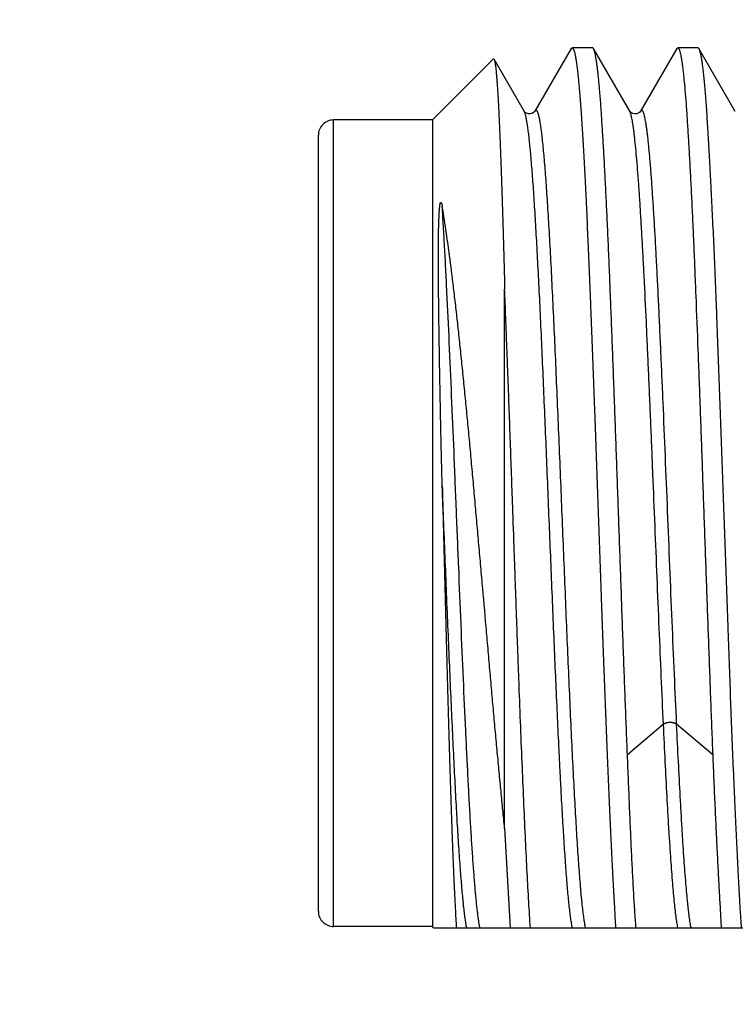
# Model space of a CAD drawing. Header units: inches. Extents: x 0.2 to 16.8, y 0.2 to 10.8.
# Tile 24 of 30: x 9.976 to 10.164, y 6.876 to 7.134. Entities that reach past the tile are written whole.
import ezdxf

# ---------------------------------------------------------------- set-up
doc = ezdxf.new("R2010")
doc.units = ezdxf.units.IN
doc.header["$LTSCALE"] = 0.935
doc.header["$MEASUREMENT"] = 0
doc.layers.get('0').update_dxf_attribs({"linetype": 'CONTINUOUS'})
doc.layers.add('DIMENSIONS', color=7, linetype='CONTINUOUS')
doc.styles.get("Standard").update_dxf_attribs({"font": 'txt', "width": 0.8})
doc.dimstyles.new('DIMSTYLE_1', dxfattribs={"dimtxt": 0.125, "dimasz": 0.18, "dimexe": 0.18, "dimexo": 0.0625, "dimgap": 0.09, "dimtad": 0, "dimtih": 1, "dimtoh": 1, "dimdec": 3, "dimzin": 4, "dimdsep": 46, "dimtxsty": 'STANDARD', "dimblk": '_FILLED', "dimblk1": '_FILLED', "dimblk2": '_FILLED', "dimcen": 0.09, "dimadec": 0, "dimazin": 0, "dimtp": 0.01, "dimtm": 0.01, "dimtfac": 1, "dimtdec": 3, "dimtofl": 0, "dimtmove": 0, "dimatfit": 3, "dimldrblk": '_FILLED', "dimfxl": 1, "dimtolj": 1, "dimtzin": 4, "dimarcsym": 0})

# ---------------------------------------------------------------- blocks, each defined once
blk = doc.blocks.new('*D34')
at = {"layer": 'DIMENSIONS', "color": 2, "linetype": 'CONTINUOUS'}
blk.add_line((10.0543254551, 7.1664626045), (10.0543254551, 8.593492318), dxfattribs=at)
at = {"layer": 'DIMENSIONS', "color": 2, "linetype": 'CONTINUOUS', "insert": (9.9918254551, 8.655992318), "char_height": 0.125, "width": 1.425, "attachment_point": 1, "rotation": 90, "line_spacing_factor": 0.9}
blk.add_mtext('3X .386{\\Ftxt.shx;\\W1.000000;\\H0.125000; }[9.79]', dxfattribs=at)
blk = doc.blocks.new('_FILLED')
at = {"color": 0, "linetype": 'BYBLOCK'}
blk.add_solid([(0, 0), (-1, 0.1736111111), (-1, -0.1736111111)], dxfattribs=at)
blk = doc.blocks.new('*D35')
at = {"layer": 'DIMENSIONS', "color": 2, "linetype": 'CONTINUOUS'}
blk.add_line((9.2083754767, 6.0599823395), (9.2083754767, 8.593492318), dxfattribs=at)
at = {"layer": 'DIMENSIONS', "color": 2, "linetype": 'CONTINUOUS', "insert": (9.1458754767, 8.655992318), "char_height": 0.125, "width": 1.325, "attachment_point": 1, "rotation": 90, "line_spacing_factor": 0.9}
blk.add_mtext('1.231{\\Ftxt.shx;\\W1.000000;\\H0.125000; }[31.28]', dxfattribs=at)

msp = doc.modelspace()

# ---------------------------------------------------------------- linework, layer by layer
at = {"color": 7, "linetype": 'CONTINUOUS'}
for p, q in [((10.1208124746, 7.1267528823), (10.1112889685, 7.1102938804)), ((10.1208124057, 7.1267528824), (10.1210748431, 7.126982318)), ((10.1264259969, 7.126982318), (10.1210748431, 7.126982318)), ((10.1210748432, 7.126982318), (10.1213606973, 7.1267212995)), ((10.1266939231, 7.1267516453), (10.1264259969, 7.126982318)), ((10.1362121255, 7.1103008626), (10.1266939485, 7.1267516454)), ((10.1485731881, 7.1267448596), (10.1390546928, 7.1102944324)), ((10.1485730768, 7.1267448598), (10.1488449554, 7.126982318)), ((10.1541962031, 7.126982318), (10.1488449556, 7.126982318)), ((10.1488449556, 7.126982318), (10.1491383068, 7.1267187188)), ((10.1544300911, 7.1267470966), (10.1541962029, 7.126982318)), ((10.1639861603, 7.1102383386), (10.1544290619, 7.1267470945)), ((10.1003651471, 7.12402201), (10.0843254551, 7.107982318)), ((10.1003651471, 7.12402201), (10.1005408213, 7.1239542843)), ((10.1084442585, 7.1102961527), (10.100540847, 7.12395431)), ((10.1084591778, 7.1102742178), (10.1084440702, 7.1102988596)), ((10.0843254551, 7.107982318), (10.0583254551, 7.107982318)), ((10.0843254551, 7.107982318), (10.0843254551, 6.895982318)), ((10.0543254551, 6.8999823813), (10.0543254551, 7.1039822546)), ((10.1033254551, 6.9217957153), (10.1033254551, 7.063473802)), ((10.1033254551, 6.9217957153), (10.1047428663, 6.8956573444)), ((10.0843254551, 6.895982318), (10.0583254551, 6.895982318)), ((10.0846504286, 6.8956573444), (10.0843254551, 6.895982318)), ((10.0846504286, 6.8956573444), (10.2878754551, 6.8956573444))]:
    msp.add_line(p, q, dxfattribs=at)
at = {"color": 9, "linetype": 'CONTINUOUS'}
for p, q in [((10.1085604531, 7.1100580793), (10.1084442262, 7.1102962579)), ((10.0583254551, 6.895982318), (10.0583254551, 7.107982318)), ((10.1450934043, 6.9491145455), (10.1356160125, 6.9411222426)), ((10.1580348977, 6.9411222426), (10.1485575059, 6.9491145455))]:
    msp.add_line(p, q, dxfattribs=at)
at = {"color": 7, "linetype": 'CONTINUOUS'}
for points in [[(10.1112889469, 7.1102945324), (10.1112468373, 7.1102307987), (10.111134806, 7.1100981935), (10.110910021, 7.1099047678), (10.1105375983, 7.1096990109), (10.1100567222, 7.1095747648), (10.1095610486, 7.1095924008), (10.1090928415, 7.1097464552), (10.1087525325, 7.1099607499), (10.1085589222, 7.1101442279), (10.1084685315, 7.110260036), (10.1084591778, 7.1102742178)], [(10.1390547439, 7.1102943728), (10.1390436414, 7.1102760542), (10.138966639, 7.1101712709), (10.1387872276, 7.1099907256), (10.1384753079, 7.1097784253), (10.13804685, 7.1096129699), (10.1375656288, 7.1095628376), (10.1370647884, 7.1096582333), (10.1366415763, 7.1098672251), (10.1363788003, 7.1100828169), (10.1362525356, 7.1102308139), (10.136241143, 7.1102469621)]]:
    msp.add_lwpolyline(points, dxfattribs=at)
for centre, start, end in [((10.0583254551, 7.103982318), 90, 180.0000444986), ((10.0583254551, 6.899982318), 179.9999555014, 270)]:
    msp.add_arc(centre, 0.004, start, end, dxfattribs=at)
for points, knots in [([(10.1213606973, 7.1267212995), (10.12139332, 7.1266619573), (10.1214566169, 7.1265252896), (10.1215427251, 7.1262924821), (10.1216292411, 7.1260117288), (10.1217163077, 7.1256830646), (10.1218037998, 7.1253064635), (10.1218915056, 7.1248820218), (10.1219792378, 7.1244098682), (10.1221012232, 7.1236862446), (10.1222511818, 7.1226633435), (10.1224241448, 7.1212947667), (10.1225964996, 7.1197408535), (10.1227682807, 7.1180039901), (10.1229397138, 7.1160868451), (10.1231112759, 7.1139923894), (10.1232835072, 7.1117238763), (10.1235231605, 7.1083620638), (10.1238232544, 7.1037531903), (10.1241722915, 7.0977547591), (10.1245181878, 7.0911610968), (10.1248608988, 7.0840131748), (10.1251421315, 7.0777297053), (10.1253707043, 7.072459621), (10.1255462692, 7.0683387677), (10.1257224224, 7.0641147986), (10.1259594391, 7.0582957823), (10.1262532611, 7.0508145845), (10.1265985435, 7.0416209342), (10.1268826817, 7.0337953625), (10.1271116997, 7.0274262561), (10.1273445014, 7.0209518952), (10.1276383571, 7.0127979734), (10.1279894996, 7.0029754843), (10.1283370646, 6.9931466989), (10.1286244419, 6.984979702), (10.1288544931, 6.978488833), (10.1290269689, 6.9736704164), (10.1292009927, 6.9688960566), (10.1294333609, 6.9626396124), (10.1297246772, 6.9549839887), (10.1300741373, 6.9460281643), (10.1304196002, 6.9374199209), (10.1307621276, 6.9292127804), (10.1310533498, 6.9226478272), (10.1312910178, 6.9176346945), (10.1314670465, 6.9140675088), (10.1316430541, 6.9106369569), (10.1318181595, 6.9073483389), (10.1319930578, 6.9042068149), (10.1321403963, 6.9016831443), (10.1322564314, 6.8997412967), (10.1323678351, 6.8979051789), (10.1324535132, 6.896548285), (10.1325127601, 6.8956573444)], [0, 0, 0, 0, 0.0008778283, 0.0019481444, 0.0032160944, 0.0046845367, 0.0063547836, 0.0082273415, 0.0103023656, 0.0125797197, 0.017739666, 0.0237024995, 0.0304609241, 0.0380059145, 0.0463268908, 0.0554117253, 0.0652470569, 0.0758181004, 0.0991013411, 0.1251177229, 0.1537067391, 0.1846920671, 0.2178823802, 0.235240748, 0.2530723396, 0.2713494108, 0.2900436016, 0.3285667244, 0.3684028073, 0.4093047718, 0.4300763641, 0.451018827, 0.4932860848, 0.5358441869, 0.5784289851, 0.6207761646, 0.6417784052, 0.662622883, 0.6832772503, 0.7037094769, 0.7437810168, 0.7825888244, 0.8198920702, 0.8554593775, 0.8890704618, 0.9050769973, 0.920517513, 0.9353680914, 0.94960567, 0.9632081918, 0.9761546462, 0.9823756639, 0.9884252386, 1, 1, 1, 1]), ([(10.1356160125, 6.9411222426), (10.1355215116, 6.9434567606), (10.1353316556, 6.9481971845), (10.1350507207, 6.9554055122), (10.1347710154, 6.9627991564), (10.1344934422, 6.9703487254), (10.1342175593, 6.9780241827), (10.133942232, 6.9857949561), (10.1336637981, 6.9936300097), (10.133382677, 7.0014981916), (10.1331019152, 7.0093683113), (10.1328231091, 7.0172091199), (10.1325464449, 7.0249894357), (10.1322712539, 7.0326782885), (10.1319950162, 7.0402450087), (10.1317152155, 7.0476594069), (10.1314340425, 7.0548920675), (10.1311542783, 7.0619143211), (10.1308766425, 7.0686982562), (10.1306009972, 7.0752168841), (10.1303688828, 7.0804712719), (10.1301815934, 7.0845226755), (10.1299980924, 7.088355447), (10.12976797, 7.0929269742), (10.1294878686, 7.0981367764), (10.1292097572, 7.102964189), (10.1289340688, 7.1073900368), (10.1286602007, 7.1113967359), (10.1284248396, 7.1144657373), (10.128232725, 7.1166991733), (10.1280928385, 7.1182045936), (10.1279526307, 7.1195944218), (10.1278125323, 7.1208672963), (10.1276728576, 7.122021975), (10.12753377, 7.1230573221), (10.1273954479, 7.1239723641), (10.1272579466, 7.1247662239), (10.1271393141, 7.125350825), (10.1270430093, 7.125756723), (10.1269743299, 7.126015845), (10.1269057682, 7.126244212), (10.1268373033, 7.1264418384), (10.126768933, 7.1266087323), (10.1267192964, 7.1267078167), (10.1266939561, 7.1267516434)], [0, 0, 0, 0, 0.0376965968, 0.0765445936, 0.1163893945, 0.1570729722, 0.1984336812, 0.2403072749, 0.2825274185, 0.3249263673, 0.3673356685, 0.4095868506, 0.4515120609, 0.4929447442, 0.5337203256, 0.5736768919, 0.6126557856, 0.6505021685, 0.6870657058, 0.7222012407, 0.7557694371, 0.7719240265, 0.7876374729, 0.8176792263, 0.8457755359, 0.8718150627, 0.8956949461, 0.9173214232, 0.9366106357, 0.9453554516, 0.9534891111, 0.9610039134, 0.9678928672, 0.9741497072, 0.9797691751, 0.9847469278, 0.9890800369, 0.9927671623, 0.9943689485, 0.9958101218, 0.9970916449, 0.9982151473, 0.9991831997, 1, 1, 1, 1]), ([(10.1491383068, 7.1267187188), (10.1491640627, 7.126672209), (10.1492143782, 7.1265678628), (10.1492835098, 7.1263932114), (10.1493524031, 7.1261879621), (10.1494212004, 7.1259521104), (10.1494900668, 7.1256856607), (10.1495863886, 7.1252702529), (10.1497047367, 7.1246741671), (10.1498409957, 7.1238669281), (10.1499773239, 7.1229391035), (10.150114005, 7.1218915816), (10.1502513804, 7.1207253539), (10.1503899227, 7.1194415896), (10.1505834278, 7.1174992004), (10.1508236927, 7.1147873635), (10.1511020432, 7.1111999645), (10.1513786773, 7.1071799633), (10.1516533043, 7.1027432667), (10.151926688, 7.0979074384), (10.1521513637, 7.0936364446), (10.1523336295, 7.090034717), (10.1525230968, 7.0862008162), (10.1527603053, 7.0812047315), (10.1530402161, 7.0749788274), (10.1533179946, 7.0684637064), (10.1536914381, 7.059274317), (10.1540544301, 7.0497879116), (10.1544219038, 7.0400426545), (10.1547997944, 7.0298963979), (10.1551710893, 7.019609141), (10.1555367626, 7.0092216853), (10.1558109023, 7.0013674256), (10.1560861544, 6.9935156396), (10.1563656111, 6.9856975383), (10.1566467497, 6.9779440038), (10.1569267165, 6.9702856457), (10.1572044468, 6.9627527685), (10.1574798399, 6.9553751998), (10.1577540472, 6.9481822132), (10.1579405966, 6.9434518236), (10.1580348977, 6.9411222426)], [0, 0, 0, 0, 0.0008579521, 0.001866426, 0.0030296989, 0.0043504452, 0.0058303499, 0.0074702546, 0.0112313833, 0.0156351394, 0.0206802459, 0.0263640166, 0.0326822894, 0.0396299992, 0.0472007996, 0.0641824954, 0.0835624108, 0.1052656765, 0.1292080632, 0.1552962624, 0.1834282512, 0.1982264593, 0.2134935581, 0.2453733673, 0.27894157, 0.3140655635, 0.3506066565, 0.4273577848, 0.4672644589, 0.5079826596, 0.5912066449, 0.6333832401, 0.6757142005, 0.7180320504, 0.7601693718, 0.8019594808, 0.8432370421, 0.8838387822, 0.9236039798, 0.9623755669, 1, 1, 1, 1]), ([(10.1656342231, 6.8956573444), (10.1656053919, 6.8960967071), (10.1655431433, 6.8969889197), (10.1654447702, 6.8983472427), (10.1653636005, 6.899504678), (10.1653022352, 6.9004508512), (10.1652429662, 6.9014233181), (10.165172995, 6.9026633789), (10.1650926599, 6.9041804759), (10.1650114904, 6.9057356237), (10.1649278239, 6.9073281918), (10.164842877, 6.9089576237), (10.1647276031, 6.9112020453), (10.1645838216, 6.9140949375), (10.1644093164, 6.9176679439), (10.1642304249, 6.9213721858), (10.1640498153, 6.9252019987), (10.1638684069, 6.9291514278), (10.1636870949, 6.9332143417), (10.1634438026, 6.938839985), (10.163144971, 6.9461070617), (10.1627994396, 6.9550777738), (10.1624621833, 6.9643409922), (10.1621861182, 6.9722172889), (10.1619634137, 6.9786209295), (10.1617938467, 6.9834831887), (10.1616211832, 6.9883741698), (10.1614442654, 6.9932862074), (10.1612646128, 6.9982117), (10.1610231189, 7.0047838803), (10.1607210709, 7.0129754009), (10.1603637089, 7.0227412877), (10.1600151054, 7.0323781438), (10.1596754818, 7.0418259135), (10.1593952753, 7.0495540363), (10.159170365, 7.055597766), (10.1590019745, 7.0600099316), (10.1588314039, 7.0643316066), (10.1586015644, 7.0698936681), (10.1583068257, 7.076570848), (10.1579444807, 7.084224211), (10.1575859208, 7.0913653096), (10.1572355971, 7.0979497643), (10.1569443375, 7.103069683), (10.1567133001, 7.10685666), (10.1565460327, 7.1094549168), (10.1563792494, 7.1118857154), (10.1562120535, 7.1141452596), (10.1560435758, 7.1162300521), (10.1558721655, 7.1181368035), (10.1556968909, 7.1198624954), (10.1555191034, 7.121404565), (10.1553396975, 7.1227606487), (10.1551837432, 7.1237725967), (10.1550580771, 7.1244871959), (10.1549688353, 7.1249524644), (10.1548799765, 7.1253699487), (10.1547907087, 7.1257395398), (10.1546998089, 7.1260608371), (10.1546083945, 7.1263335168), (10.1545204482, 7.126557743), (10.1544600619, 7.1266895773), (10.1544307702, 7.1267470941)], [0, 0, 0, 0, 0.0057068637, 0.0115920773, 0.0176514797, 0.0207452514, 0.0238812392, 0.0302790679, 0.0368432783, 0.0435720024, 0.0504629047, 0.0575131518, 0.0647198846, 0.0795913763, 0.0950544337, 0.1110851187, 0.1276583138, 0.1447481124, 0.1623279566, 0.1803704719, 0.217730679, 0.2565966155, 0.2967267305, 0.3378715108, 0.3587446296, 0.3797750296, 0.4009299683, 0.4221765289, 0.4434816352, 0.4648121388, 0.5074165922, 0.5497247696, 0.5914733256, 0.6324023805, 0.6722571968, 0.6917039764, 0.7107898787, 0.7294852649, 0.7477611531, 0.7829417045, 0.8161128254, 0.8470680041, 0.8756145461, 0.9015750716, 0.9135347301, 0.92478906, 0.9353209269, 0.9451144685, 0.9541550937, 0.9624299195, 0.9699272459, 0.9766364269, 0.9825484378, 0.9876557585, 0.989905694, 0.991952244, 0.9937957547, 0.9954374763, 0.9968794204, 0.9981221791, 0.999163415, 1, 1, 1, 1]), ([(10.1005408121, 7.1239542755), (10.1005576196, 7.1239246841), (10.1005899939, 7.1238542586), (10.1006335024, 7.123731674), (10.100677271, 7.1235793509), (10.100721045, 7.1233971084), (10.1007646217, 7.123184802), (10.1008259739, 7.1228423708), (10.1009005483, 7.1223393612), (10.1009862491, 7.1216464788), (10.1010721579, 7.1208359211), (10.1011583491, 7.11990867), (10.1012448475, 7.1188657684), (10.1013317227, 7.1177083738), (10.1014530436, 7.1159400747), (10.1016032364, 7.113452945), (10.1017776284, 7.1101429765), (10.1019508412, 7.1064089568), (10.1021218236, 7.1022656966), (10.1022928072, 7.0977303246), (10.1024646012, 7.0928215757), (10.1026376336, 7.0875590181), (10.1028114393, 7.0819629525), (10.1029854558, 7.0760545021), (10.1031559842, 7.0698563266), (10.10326973, 7.0656301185), (10.1033254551, 7.0634727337)], [0, 0, 0, 0, 0.0016850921, 0.0038260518, 0.0064374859, 0.0095284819, 0.0131046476, 0.0171675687, 0.0267528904, 0.0382788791, 0.0517358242, 0.0671113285, 0.084389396, 0.1035524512, 0.1245812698, 0.1721533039, 0.2269267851, 0.2887028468, 0.3572436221, 0.4322571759, 0.5134341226, 0.6004522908, 0.6929770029, 0.7906606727, 0.8931399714, 1, 1, 1, 1]), ([(10.086910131, 7.0116927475), (10.0868622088, 7.0135327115), (10.0867913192, 7.0162873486), (10.0867017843, 7.0199523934), (10.0866168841, 7.0235827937), (10.0865175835, 7.0280798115), (10.0864076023, 7.0334192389), (10.0863080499, 7.0386729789), (10.0862181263, 7.0438276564), (10.0861371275, 7.0488699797), (10.0860751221, 7.0529958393), (10.0860301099, 7.0562308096), (10.0859993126, 7.0586044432), (10.0859716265, 7.0609411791), (10.0859475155, 7.0632398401), (10.0859275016, 7.0654993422), (10.0859122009, 7.0677187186), (10.0859023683, 7.0698971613), (10.0858989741, 7.0720340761), (10.0859026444, 7.0737886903), (10.0859102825, 7.0751713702), (10.0859185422, 7.0761926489), (10.0859296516, 7.0772035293), (10.085943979, 7.0782041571), (10.0859620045, 7.0791947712), (10.0859806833, 7.0800141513), (10.085998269, 7.0806649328), (10.0860128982, 7.0811496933), (10.0860291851, 7.0816323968), (10.0860473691, 7.0821132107), (10.0860677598, 7.082592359), (10.0860907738, 7.0830701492), (10.0861126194, 7.0834675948), (10.0861321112, 7.0837851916), (10.0861478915, 7.0840233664), (10.086165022, 7.0842616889), (10.0861837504, 7.0845003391), (10.0862044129, 7.0847395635), (10.0862236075, 7.0849393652), (10.0862405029, 7.0850997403), (10.0862541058, 7.08522064), (10.0862687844, 7.085342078), (10.0862847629, 7.085464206), (10.086302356, 7.0855872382), (10.0863220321, 7.0857114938), (10.0863406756, 7.0858158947), (10.0863575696, 7.08590035), (10.0863716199, 7.0859647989), (10.0863873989, 7.0860302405), (10.0864024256, 7.0860854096), (10.0864161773, 7.0861302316), (10.086427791, 7.0861647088), (10.0864410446, 7.0861998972), (10.0864567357, 7.0862358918), (10.0864726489, 7.0862660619), (10.0864884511, 7.0862895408), (10.0865020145, 7.0863059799), (10.0865170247, 7.0863188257), (10.0865318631, 7.0863272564), (10.0865456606, 7.0863305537), (10.0865608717, 7.0863301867), (10.0865773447, 7.0863245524), (10.0865936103, 7.0863132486), (10.0866076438, 7.0862996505), (10.0866245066, 7.0862791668), (10.0866429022, 7.0862505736), (10.0866621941, 7.0862137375), (10.0866796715, 7.0861748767), (10.0866957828, 7.0861345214), (10.086710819, 7.0860929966), (10.0867298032, 7.0860360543), (10.0867516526, 7.085963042), (10.0867756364, 7.0858735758), (10.0867979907, 7.0857822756), (10.0868190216, 7.0856894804), (10.0868389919, 7.0855954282), (10.0868579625, 7.0855002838), (10.0868763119, 7.0854041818), (10.0868938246, 7.0853071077), (10.0869045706, 7.0852419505), (10.086910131, 7.0852092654)], [0, 0, 0, 0, 0.072722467, 0.1088729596, 0.1448507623, 0.2162004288, 0.2865954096, 0.3558586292, 0.4238152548, 0.4902899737, 0.5551087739, 0.5868482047, 0.6181174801, 0.6488999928, 0.679180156, 0.7089435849, 0.7381774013, 0.7668707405, 0.7950156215, 0.8226078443, 0.8361962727, 0.8496467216, 0.8629602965, 0.8761389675, 0.8891859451, 0.9021062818, 0.9085213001, 0.9149079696, 0.9212680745, 0.9276039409, 0.9339186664, 0.9402164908, 0.9465034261, 0.9496454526, 0.9527884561, 0.9559344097, 0.9590859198, 0.9622465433, 0.9654213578, 0.9670163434, 0.9686180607, 0.9702282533, 0.9718492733, 0.973484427, 0.9751386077, 0.9768196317, 0.9776741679, 0.9785414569, 0.979425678, 0.9803336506, 0.9808000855, 0.9812779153, 0.9817708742, 0.9822852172, 0.9828288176, 0.9831154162, 0.9834024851, 0.9836679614, 0.9838921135, 0.9840699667, 0.9842211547, 0.9844881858, 0.9847431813, 0.9849986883, 0.9852580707, 0.9857900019, 0.9863382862, 0.9868999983, 0.9874727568, 0.9880547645, 0.9886446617, 0.9898441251, 0.9910652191, 0.9923040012, 0.9935577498, 0.9948244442, 0.9961027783, 0.9973908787, 0.9986900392, 1, 1, 1, 1]), ([(10.1033254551, 6.9217964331), (10.1032453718, 6.9225863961), (10.1030877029, 6.9241784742), (10.1028553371, 6.926585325), (10.1026200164, 6.9290286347), (10.1023781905, 6.9315078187), (10.1021329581, 6.934021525), (10.1018869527, 6.9365676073), (10.1016415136, 6.9391442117), (10.1013124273, 6.9426364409), (10.1009839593, 6.9461647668), (10.1006574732, 6.949727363), (10.1003295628, 6.9533519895), (10.0999217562, 6.957934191), (10.099433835, 6.96348787), (10.0989431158, 6.9691060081), (10.0982810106, 6.9766892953), (10.0976114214, 6.9843154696), (10.0969334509, 6.99196653), (10.0964225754, 6.9977119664), (10.0959127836, 7.0034428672), (10.0954065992, 7.0091458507), (10.0949002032, 7.0148066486), (10.094390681, 7.020410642), (10.0938765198, 7.0259431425), (10.0933567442, 7.0313895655), (10.0928317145, 7.0367357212), (10.092302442, 7.0419680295), (10.0917712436, 7.047073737), (10.0912424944, 7.0520405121), (10.0907160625, 7.0568550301), (10.0901888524, 7.061502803), (10.0896576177, 7.0659691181), (10.0889597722, 7.0715247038), (10.0880827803, 7.0779225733), (10.0873041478, 7.08288347), (10.086910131, 7.0852092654)], [0, 0, 0, 0, 0.0145015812, 0.0292193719, 0.0441623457, 0.0593318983, 0.0747132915, 0.0902898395, 0.1060492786, 0.1219845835, 0.1543533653, 0.1707681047, 0.1873233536, 0.2208227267, 0.2547867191, 0.2891446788, 0.323821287, 0.3938123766, 0.4289625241, 0.4641053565, 0.4991592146, 0.5340431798, 0.5686723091, 0.6029590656, 0.6368148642, 0.6701514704, 0.7028826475, 0.7349249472, 0.7662002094, 0.7966348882, 0.8261490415, 0.8546549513, 0.8820644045, 0.9082948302, 0.9569171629, 1, 1, 1, 1]), ([(10.1100939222, 6.8956573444), (10.1099417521, 6.8979126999), (10.1096403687, 6.9027275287), (10.1092197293, 6.910383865), (10.108803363, 6.9188787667), (10.10838844, 6.9281344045), (10.1079643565, 6.9380656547), (10.1075398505, 6.9485820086), (10.1071935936, 6.9576687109), (10.1069170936, 6.965157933), (10.1067078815, 6.9709099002), (10.1064973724, 6.9767329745), (10.1062848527, 6.9826137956), (10.1060713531, 6.9885389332), (10.1057869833, 6.9964885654), (10.1055054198, 7.0044520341), (10.1052256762, 7.0124110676), (10.105016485, 7.0183536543), (10.1048070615, 7.0242587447), (10.104595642, 7.0301127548), (10.1043825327, 7.0359022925), (10.1041691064, 7.0416141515), (10.1039913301, 7.0463195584), (10.1038490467, 7.050035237), (10.1037429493, 7.0527818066), (10.1036375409, 7.0554993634), (10.103499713, 7.0590601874), (10.1033962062, 7.0617149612), (10.1033254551, 7.063473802)], [0, 0, 0, 0, 0.0403761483, 0.0861682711, 0.1369607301, 0.1922912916, 0.2516558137, 0.3145116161, 0.3802843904, 0.4140777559, 0.4483732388, 0.4830924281, 0.5181558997, 0.5534834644, 0.5889943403, 0.6602409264, 0.6958136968, 0.7312442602, 0.7664515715, 0.8013551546, 0.8358751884, 0.8699327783, 0.9034500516, 0.9199818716, 0.9363498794, 0.9525451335, 0.9685586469, 1, 1, 1, 1]), ([(10.086910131, 7.0116927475), (10.0869895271, 7.0086353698), (10.087146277, 7.0025126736), (10.0873800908, 6.993338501), (10.087615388, 6.9842057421), (10.0878521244, 6.9751790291), (10.0880878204, 6.9663221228), (10.0883192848, 6.9576969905), (10.0885505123, 6.9493633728), (10.0887832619, 6.9413782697), (10.0889811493, 6.9349668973), (10.0891396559, 6.9300529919), (10.0892916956, 6.9254599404), (10.0894785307, 6.9200482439), (10.0896730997, 6.9148653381), (10.0898307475, 6.9110034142), (10.0899463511, 6.9083312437), (10.0900621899, 6.9058151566), (10.0901782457, 6.903459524), (10.0902936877, 6.9012684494), (10.0904078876, 6.8992453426), (10.0905226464, 6.8973935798), (10.0906029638, 6.8962166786), (10.0906429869, 6.8956573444)], [0, 0, 0, 0, 0.0790282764, 0.1582603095, 0.2371346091, 0.3150940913, 0.3915878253, 0.4660752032, 0.5380449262, 0.6070086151, 0.6724952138, 0.703791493, 0.7340483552, 0.7912431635, 0.8437111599, 0.8680669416, 0.8911170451, 0.912823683, 0.9331505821, 0.9520595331, 0.9695187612, 0.9855100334, 1, 1, 1, 1]), ([(10.1378632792, 6.8956573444), (10.1378133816, 6.8963715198), (10.1377076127, 6.8978346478), (10.1375504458, 6.9000812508), (10.1374054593, 6.9024314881), (10.1372654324, 6.904882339), (10.1371236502, 6.9074311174), (10.1369821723, 6.9100754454), (10.1368429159, 6.9128127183), (10.1366565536, 6.9166399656), (10.1364268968, 6.92163479), (10.1361579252, 6.9278672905), (10.1358879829, 6.93439924), (10.1357079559, 6.9388509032), (10.1356160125, 6.9411222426)], [0, 0, 0, 0, 0.0471801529, 0.0966743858, 0.1484160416, 0.2023579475, 0.2584531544, 0.3166446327, 0.3768728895, 0.4390773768, 0.5691656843, 0.7063877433, 0.8501921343, 1, 1, 1, 1]), ([(10.1580348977, 6.9411222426), (10.1581268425, 6.93885087), (10.1583135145, 6.9343993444), (10.1586039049, 6.9278680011), (10.1588949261, 6.9216361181), (10.1591383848, 6.9166416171), (10.159331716, 6.9128144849), (10.1594729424, 6.9100772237), (10.1596119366, 6.9074327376), (10.1597506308, 6.9048837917), (10.1598911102, 6.902433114), (10.1600266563, 6.9000828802), (10.1601500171, 6.897835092), (10.1602359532, 6.8963714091), (10.1602821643, 6.8956573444)], [0, 0, 0, 0, 0.1498141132, 0.2936287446, 0.4308635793, 0.5609646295, 0.6231746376, 0.6834067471, 0.7415997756, 0.7976962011, 0.8516396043, 0.9033732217, 0.9528421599, 1, 1, 1, 1])]:
    msp.add_open_spline(points, degree=3, knots=knots, dxfattribs=at)
at = {"color": 9, "linetype": 'CONTINUOUS'}
for points, knots in [([(10.1245807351, 6.8956600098), (10.1245442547, 6.8958418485), (10.1244718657, 6.896225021), (10.1243277, 6.8970683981), (10.1241501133, 6.8982663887), (10.123944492, 6.89987514), (10.1237779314, 6.9013573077), (10.1236435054, 6.9026546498), (10.1235017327, 6.9040985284), (10.1233255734, 6.9060389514), (10.1231189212, 6.9085267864), (10.1229121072, 6.9112215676), (10.1227051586, 6.9141162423), (10.1224209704, 6.9183546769), (10.1220689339, 6.9240997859), (10.1216567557, 6.9314971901), (10.1212444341, 6.9395183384), (10.1208318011, 6.9480926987), (10.1204187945, 6.9571419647), (10.1200055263, 6.9665848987), (10.1194487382, 6.9797232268), (10.1189009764, 6.9931054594), (10.1183517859, 7.0066131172), (10.1179383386, 7.0167417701), (10.1175248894, 7.0267390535), (10.1171114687, 7.0365177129), (10.116698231, 7.0459929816), (10.1162852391, 7.0550815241), (10.1158726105, 7.063700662), (10.1154600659, 7.0717730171), (10.1150478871, 7.0792289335), (10.1146960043, 7.0850277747), (10.1144119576, 7.0893120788), (10.1142050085, 7.0922422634), (10.1139981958, 7.094972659), (10.1137914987, 7.0974961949), (10.1135848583, 7.099807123), (10.1133784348, 7.1019011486), (10.1131723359, 7.103774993), (10.1129666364, 7.1054254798), (10.1127891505, 7.1066589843), (10.1126451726, 7.1075311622), (10.1125418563, 7.1080995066), (10.1124386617, 7.1086096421), (10.1123356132, 7.1090611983), (10.11223278, 7.1094538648), (10.1121301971, 7.1097873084), (10.1120410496, 7.1100267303), (10.1119683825, 7.1101873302), (10.1119167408, 7.1102864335), (10.111865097, 7.110370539), (10.111813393, 7.1104397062), (10.1117615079, 7.1104940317), (10.1117091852, 7.1105335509), (10.1116560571, 7.110558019), (10.1116020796, 7.1105666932), (10.1115480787, 7.1105590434), (10.1114949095, 7.110535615), (10.1114425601, 7.1104972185), (10.1113906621, 7.1104441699), (10.1113389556, 7.110376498), (10.1113067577, 7.1103251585), (10.1112905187, 7.1102972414)], [0, 0, 0, 0, 0.0025759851, 0.005415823, 0.0118836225, 0.0193954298, 0.0279415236, 0.0325991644, 0.0375113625, 0.0480927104, 0.059661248, 0.0721850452, 0.0856318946, 0.0999694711, 0.1311870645, 0.1655779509, 0.2028751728, 0.2427441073, 0.2848097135, 0.3286962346, 0.3740277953, 0.4674590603, 0.5147251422, 0.5617982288, 0.6082587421, 0.653701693, 0.6977408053, 0.7399911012, 0.7800677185, 0.8175937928, 0.852258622, 0.8837849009, 0.8982846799, 0.9118962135, 0.9245851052, 0.9363171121, 0.9470641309, 0.9568105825, 0.9655427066, 0.9732472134, 0.9799115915, 0.982850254, 0.9855249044, 0.9879345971, 0.9900787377, 0.9919572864, 0.9935711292, 0.9949228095, 0.9955021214, 0.9960185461, 0.9964739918, 0.9968715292, 0.9972158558, 0.9975141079, 0.9977771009, 0.9980202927, 0.99826285, 0.9985239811, 0.9988192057, 0.999159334, 0.9995514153, 1, 1, 1, 1]), ([(10.1450915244, 6.9491129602), (10.1447005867, 6.9575199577), (10.1441429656, 6.9703823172), (10.1434226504, 6.9877754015), (10.1428709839, 7.0012932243), (10.1424118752, 7.0126024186), (10.1420421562, 7.0216018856), (10.1417654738, 7.0282537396), (10.1414882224, 7.0348020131), (10.1412102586, 7.0412202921), (10.1409332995, 7.0474832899), (10.1405712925, 7.0554552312), (10.1402053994, 7.0631420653), (10.1398288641, 7.0705129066), (10.1395514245, 7.0756505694), (10.1392737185, 7.0804965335), (10.1389973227, 7.0850322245), (10.1387221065, 7.0892412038), (10.1384473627, 7.0931081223), (10.1381728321, 7.0966178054), (10.1378979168, 7.0997551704), (10.1376601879, 7.102129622), (10.1374674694, 7.1038322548), (10.1373288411, 7.104959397), (10.1371907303, 7.105984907), (10.1370530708, 7.1069080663), (10.1369158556, 7.1077282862), (10.1367790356, 7.1084449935), (10.1366608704, 7.1089763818), (10.1365649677, 7.1093486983), (10.1364962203, 7.1095893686), (10.1364275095, 7.109803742), (10.1363588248, 7.1099917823), (10.1362901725, 7.1101534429), (10.1362408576, 7.1102506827), (10.1362158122, 7.1102944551)], [0, 0, 0, 0, 0.1563113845, 0.2391151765, 0.323317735, 0.407586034, 0.449333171, 0.490605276, 0.5312373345, 0.5710628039, 0.6099233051, 0.647673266, 0.7192777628, 0.7528516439, 0.7847498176, 0.8148381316, 0.8430029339, 0.8691469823, 0.8931778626, 0.9150035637, 0.9345304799, 0.951670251, 0.9593227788, 0.9663548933, 0.9727619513, 0.9785409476, 0.9836895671, 0.9882064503, 0.9920913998, 0.9937974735, 0.9953465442, 0.9967394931, 0.9979776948, 0.9990633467, 1, 1, 1, 1]), ([(10.1485575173, 6.9491145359), (10.1483527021, 6.95350977), (10.1479481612, 6.9625384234), (10.1473601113, 6.9763546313), (10.1467715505, 6.9906309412), (10.1461829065, 7.0051115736), (10.1455943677, 7.0195375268), (10.1450995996, 7.031406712), (10.144700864, 7.0406781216), (10.1444046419, 7.0473891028), (10.144108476, 7.0538948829), (10.1438123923, 7.0601674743), (10.1435164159, 7.0661791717), (10.1432205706, 7.0719022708), (10.142924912, 7.0773091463), (10.1426293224, 7.0823739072), (10.1423338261, 7.0870740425), (10.1420386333, 7.0913904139), (10.1417865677, 7.0947391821), (10.1415834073, 7.0972130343), (10.1414353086, 7.0989099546), (10.1412872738, 7.1004978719), (10.1411393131, 7.1019746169), (10.1409914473, 7.1033380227), (10.1408436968, 7.1045860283), (10.1406960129, 7.1057170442), (10.1405485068, 7.106730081), (10.1404012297, 7.1076246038), (10.1402743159, 7.1082949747), (10.1401715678, 7.1087712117), (10.1400976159, 7.1090841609), (10.1400237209, 7.1093671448), (10.1399498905, 7.1096201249), (10.1398761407, 7.1098430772), (10.1398024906, 7.1100360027), (10.1397289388, 7.1101989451), (10.1396554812, 7.110332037), (10.1395818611, 7.1104355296), (10.1395076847, 7.1105098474), (10.1394414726, 7.1105483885), (10.139389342, 7.1105610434), (10.1393514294, 7.1105622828), (10.1393135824, 7.1105555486), (10.1392759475, 7.1105409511), (10.1392385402, 7.1105186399), (10.1391862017, 7.1104765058), (10.1391216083, 7.1104023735), (10.1390772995, 7.1103333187), (10.1390547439, 7.1102943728)], [0, 0, 0, 0, 0.0812915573, 0.1669745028, 0.2554901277, 0.345275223, 0.4347300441, 0.5222362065, 0.5647528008, 0.6061807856, 0.6463445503, 0.6850737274, 0.7221980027, 0.7575471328, 0.7909509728, 0.8222409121, 0.8512792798, 0.8779586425, 0.9021731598, 0.9133231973, 0.9238176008, 0.9336433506, 0.9427875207, 0.9512373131, 0.9589801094, 0.9660054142, 0.972310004, 0.9778927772, 0.9827534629, 0.984913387, 0.9868934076, 0.9886940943, 0.9903163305, 0.9917614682, 0.9930315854, 0.9941299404, 0.9950618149, 0.9958361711, 0.9964690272, 0.9969900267, 0.9972250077, 0.997453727, 0.9976857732, 0.9979303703, 0.9981954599, 0.9984873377, 0.9991684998, 1, 1, 1, 1]), ([(10.1211132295, 6.8956571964), (10.1210789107, 6.8958290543), (10.1210107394, 6.8961902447), (10.1208748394, 6.8969814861), (10.1207069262, 6.8980988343), (10.1205119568, 6.8995922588), (10.1203168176, 6.9012859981), (10.1201218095, 6.9031774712), (10.1199271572, 6.9052638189), (10.1197329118, 6.9075416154), (10.1194640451, 6.9109474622), (10.1191303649, 6.9156445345), (10.1187405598, 6.9217804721), (10.1184223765, 6.9272959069), (10.1181666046, 6.9320103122), (10.1179714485, 6.9357578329), (10.117776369, 6.9396367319), (10.1175120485, 6.9450479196), (10.1171822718, 6.9520782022), (10.1167910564, 6.9607942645), (10.1163997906, 6.969833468), (10.1160099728, 6.9791260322), (10.115487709, 6.9918103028), (10.1149687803, 7.0045852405), (10.1144468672, 7.0173493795), (10.1140564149, 7.0267907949), (10.1136660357, 7.0360363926), (10.1132756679, 7.0450143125), (10.1128853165, 7.0536549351), (10.1124950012, 7.0618889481), (10.1121044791, 7.0696497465), (10.1117151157, 7.076876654), (10.1113265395, 7.0835153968), (10.1109385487, 7.0895148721), (10.110604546, 7.0940912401), (10.1103333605, 7.0973947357), (10.1101378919, 7.0995924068), (10.1099429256, 7.1015974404), (10.1097484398, 7.103406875), (10.1095543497, 7.1050177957), (10.1093873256, 7.1062341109), (10.1092520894, 7.1071052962), (10.1091545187, 7.1076822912), (10.1090569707, 7.1082074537), (10.1089594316, 7.1086804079), (10.1088619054, 7.109100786), (10.1087643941, 7.1094683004), (10.1086670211, 7.1097827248), (10.1085964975, 7.109972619), (10.1085604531, 7.1100580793)], [0, 0, 0, 0, 0.0024467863, 0.0051314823, 0.0112084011, 0.0182202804, 0.0261581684, 0.0350113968, 0.0447677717, 0.0554130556, 0.0669282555, 0.0924665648, 0.1211560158, 0.1527679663, 0.1695985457, 0.1870734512, 0.2051602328, 0.2238226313, 0.2627123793, 0.3034221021, 0.3456353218, 0.3890323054, 0.4332753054, 0.5228781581, 0.5675380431, 0.6116320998, 0.6548081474, 0.6967364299, 0.7370966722, 0.7755680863, 0.8118254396, 0.8455867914, 0.8766133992, 0.9046711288, 0.9295234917, 0.9406755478, 0.9509480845, 0.9603273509, 0.9688006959, 0.9763556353, 0.9829803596, 0.9859405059, 0.9886641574, 0.9911502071, 0.9933976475, 0.9954057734, 0.9971745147, 0.9987050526, 1, 1, 1, 1]), ([(10.0968098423, 6.8956583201), (10.0967540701, 6.8959352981), (10.0966443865, 6.8965332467), (10.0964910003, 6.8974970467), (10.0963374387, 6.8985900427), (10.0961836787, 6.8998107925), (10.0960297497, 6.901157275), (10.0958756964, 6.9026272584), (10.0957215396, 6.9042185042), (10.0955090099, 6.9065756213), (10.0952458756, 6.9098086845), (10.0949387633, 6.9140221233), (10.0946312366, 6.9186664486), (10.0943235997, 6.923720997), (10.0940157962, 6.9291610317), (10.0937077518, 6.9349579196), (10.0933995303, 6.9410814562), (10.0929802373, 6.9498117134), (10.092461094, 6.9613095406), (10.091849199, 6.9756488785), (10.0912366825, 6.9905042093), (10.0906239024, 7.005582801), (10.0900111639, 7.0205911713), (10.089398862, 7.0352366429), (10.0887873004, 7.0492301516), (10.0882670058, 7.0603576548), (10.0878464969, 7.0687295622), (10.0875384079, 7.0745412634), (10.0872305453, 7.0799991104), (10.0870174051, 7.0835160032), (10.0869100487, 7.0852105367)], [0, 0, 0, 0, 0.0044646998, 0.0096050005, 0.0154208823, 0.0219052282, 0.0290473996, 0.0368364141, 0.0452610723, 0.0543100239, 0.0742348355, 0.0965184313, 0.121067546, 0.1477854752, 0.1765387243, 0.2071691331, 0.2395179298, 0.2734262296, 0.3452849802, 0.421393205, 0.500224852, 0.5802307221, 0.6598642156, 0.7375870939, 0.8118629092, 0.8812027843, 0.9136173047, 0.9443237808, 0.9731690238, 1, 1, 1, 1]), ([(10.0933429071, 6.8956570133), (10.093307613, 6.8958323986), (10.0932375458, 6.8962016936), (10.0930979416, 6.8970137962), (10.0929259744, 6.8981662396), (10.0927269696, 6.8997121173), (10.0925656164, 6.9011346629), (10.0924353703, 6.9023777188), (10.0922982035, 6.9037571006), (10.0921276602, 6.9056068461), (10.0919274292, 6.90797451), (10.091727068, 6.9105353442), (10.0915265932, 6.9132844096), (10.0912511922, 6.9173114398), (10.0909101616, 6.9227754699), (10.0905113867, 6.9298151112), (10.0901119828, 6.9374522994), (10.0897121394, 6.9456210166), (10.0893119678, 6.9542546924), (10.0889117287, 6.9632841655), (10.088371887, 6.9758966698), (10.0877056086, 6.9920689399), (10.0871766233, 7.0051152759), (10.0869077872, 7.0116927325)], [0, 0, 0, 0, 0.0046168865, 0.0096996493, 0.0212644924, 0.0346836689, 0.0499214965, 0.0582101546, 0.0669385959, 0.0856944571, 0.1061481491, 0.1282582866, 0.1519832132, 0.1772810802, 0.2324258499, 0.293265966, 0.3592428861, 0.4297867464, 0.5043272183, 0.5822901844, 0.6630380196, 0.8301146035, 1, 1, 1, 1]), ([(10.1485575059, 6.9491145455), (10.1485115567, 6.9491532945), (10.1484080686, 6.9492265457), (10.1482332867, 6.9493202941), (10.148034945, 6.9494025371), (10.1478169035, 6.9494722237), (10.1475829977, 6.9495283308), (10.1472521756, 6.9495840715), (10.1468254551, 6.9496131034), (10.1463987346, 6.9495840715), (10.1460679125, 6.9495283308), (10.1458340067, 6.9494722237), (10.1456159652, 6.9494025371), (10.1454176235, 6.9493202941), (10.1452428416, 6.9492265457), (10.1451393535, 6.9491532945), (10.1450934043, 6.9491145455)], [0, 0, 0, 0, 0.0492838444, 0.1035331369, 0.1623406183, 0.225087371, 0.2910378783, 0.3593969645, 0.5000000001, 0.6406030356, 0.7089621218, 0.7749126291, 0.8376593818, 0.8964668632, 0.9507161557, 1, 1, 1, 1]), ([(10.1488856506, 6.8957011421), (10.1488436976, 6.8959081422), (10.1487606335, 6.8963475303), (10.1486427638, 6.8970454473), (10.1485247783, 6.8978184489), (10.1483605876, 6.8989979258), (10.1481579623, 6.9006593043), (10.1479231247, 6.9028759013), (10.1476881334, 6.9053838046), (10.1474527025, 6.9081743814), (10.147216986, 6.9112366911), (10.1469810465, 6.9145594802), (10.1467449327, 6.9181314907), (10.1464208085, 6.9233595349), (10.1460195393, 6.9304334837), (10.1455494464, 6.9395165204), (10.1452462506, 6.9458345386), (10.1450934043, 6.9491145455)], [0, 0, 0, 0, 0.0118279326, 0.0250395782, 0.0396358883, 0.0556166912, 0.0917270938, 0.1333580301, 0.1804400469, 0.232785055, 0.2901871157, 0.3524390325, 0.4193327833, 0.4906597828, 0.645777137, 0.8161164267, 1, 1, 1, 1]), ([(10.1523575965, 6.8956759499), (10.1523159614, 6.8958818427), (10.1522333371, 6.8963195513), (10.1521154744, 6.8970158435), (10.1519964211, 6.8977888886), (10.1518765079, 6.8986380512), (10.1517566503, 6.899562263), (10.1516375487, 6.9005607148), (10.1515189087, 6.9016331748), (10.1513559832, 6.9032100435), (10.1511541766, 6.9053618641), (10.150918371, 6.9081547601), (10.1506823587, 6.9112193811), (10.1504461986, 6.9145440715), (10.1502099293, 6.9181174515), (10.1498856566, 6.9233467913), (10.1494841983, 6.9304230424), (10.1490138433, 6.9395104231), (10.1487104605, 6.9458322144), (10.1485575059, 6.9491145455)], [0, 0, 0, 0, 0.0117579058, 0.0249305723, 0.0395270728, 0.0555370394, 0.0729320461, 0.0916910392, 0.1118197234, 0.1333274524, 0.180423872, 0.2327914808, 0.2902115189, 0.3524694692, 0.419355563, 0.4906637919, 0.6457378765, 0.8160755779, 1, 1, 1, 1])]:
    msp.add_open_spline(points, degree=3, knots=knots, dxfattribs=at)

# ---------------------------------------------------------------- dimensions: what is measured, and where the dimension line sits
at = {"layer": 'DIMENSIONS', "color": 2, "linetype": 'CONTINUOUS'}
dim = msp.add_ordinate_dim(feature_location=(10.0543254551, 7.1664626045), offset=(0, 1.4270297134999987), dtype=1, origin=(10.4398754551, 7.1039626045), text='3X <>', dimstyle='DIMSTYLE_1', dxfattribs=at)
dim.commit()
dim.dimension.update_dxf_attribs({"geometry": '*D34', "text_midpoint": (10.0543254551, 9.368492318)})
dim = msp.add_ordinate_dim(feature_location=(9.2083754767, 6.0599823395), offset=(0, 2.533509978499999), dtype=1, origin=(10.4398754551, 5.9974823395), dimstyle='DIMSTYLE_1', dxfattribs=at)
dim.commit()
dim.dimension.update_dxf_attribs({"geometry": '*D35', "text_midpoint": (9.2083754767, 9.318492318)})

doc.saveas('drawing.dxf')
